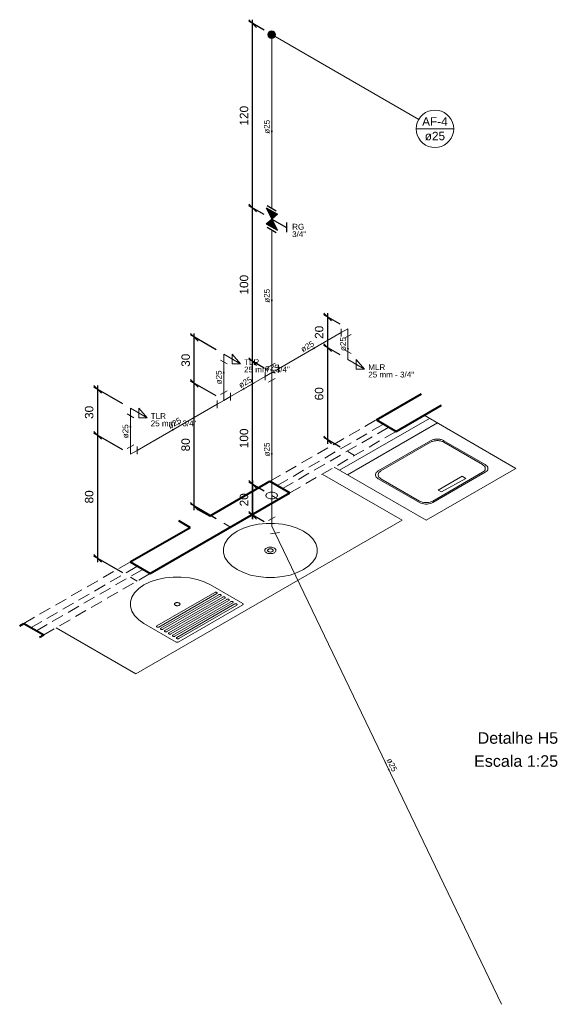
# Model space of a CAD drawing. Header units: millimetres. Extents: x 1920.6 to 1934.6, y 4174.2 to 4199.9.
import ezdxf

# ---------------------------------------------------------------- set-up
doc = ezdxf.new("R2010")
doc.units = ezdxf.units.MM
doc.header["$MEASUREMENT"] = 0
doc.linetypes.add('HIDDEN2', pattern=[0.47625, 0.3175, -0.15875])
for name, color, linetype, lineweight in [('AF-Colunas', 4, 'Continuous', 5), ('AF-Condutos', 4, 'Continuous', 5), ('AF-Conexões', 9, 'Continuous', 5), ('AF-Indicação coluna', 5, 'Continuous', 5), ('AF-Sentido conduto', 9, 'Continuous', 5), ('AF-Textos conduto', 7, 'Continuous', 5), ('Cotas', 1, 'Continuous', 5), ('DI-Títulos', 3, 'Continuous', 5), ('MB_ALVENARIA', 7, 'Continuous', 40), ('MB_ESQUADRIA', 7, 'Continuous', 5), ('MB_MOBILIÁRIO', 8, 'Continuous', 13), ('Nível 1', 7, 'Continuous', 5), ('Texto da cota', 7, 'Continuous', 5), ('Textos', 7, 'Continuous', 5)]:
    doc.layers.add(name, color=color, linetype=linetype, lineweight=lineweight)
doc.layers.add('Simbolos', color=5, linetype='Continuous')
doc.layers.add('Simbolos_int', color=2, linetype='Continuous')
doc.styles.add('Arial', font='txt')
doc.dimstyles.new('UM_25.000000', dxfattribs={"dimtxt": 0.18, "dimasz": 0.2, "dimexe": 0.1, "dimexo": 0.2, "dimgap": 0, "dimtad": 1, "dimtih": 1, "dimtoh": 1, "dimdec": 1, "dimlfac": 25, "dimzin": 0, "dimdsep": 46, "dimtxsty": 'Standard', "dimcen": 0.09, "dimdle": 0.1, "dimadec": 1, "dimazin": 2, "dimtfac": 1, "dimtdec": 4, "dimtofl": 0, "dimtmove": 0, "dimatfit": 3, "dimfxl": 1, "dimtolj": 1, "dimarcsym": 0})

# ---------------------------------------------------------------- blocks, each defined once
blk = doc.blocks.new('_Oblique')
at = {"color": 0, "linetype": 'ByBlock', "lineweight": -2}
blk.add_line((-0.5, -0.5), (0.5, 0.5), dxfattribs=at)
blk = doc.blocks.new('*D6')
at = {"layer": 'Cotas', "color": 0, "lineweight": -2}
for p, q in [((1926.921, 4187.58), (1926.52, 4187.812)), ((1926.62, 4187.854), (1926.62, 4186.854)), ((1926.921, 4186.78), (1926.52, 4187.012))]:
    blk.add_line(p, q, dxfattribs=at)
at = {"layer": 'Defpoints', "color": 0}
for p in [(1927.121, 4187.465), (1926.62, 4186.954), (1927.121, 4186.665)]:
    blk.add_point(p, dxfattribs=at)
at = {"layer": 'Cotas', "color": 0, "lineweight": -2, "xscale": 0.2, "yscale": 0.2, "zscale": 0.2}
for p, rotation in [((1926.62, 4187.754), 90), ((1926.62, 4186.954), 270)]:
    blk.add_blockref('_Oblique', p, dxfattribs=dict(at, rotation=rotation))
blk = doc.blocks.new('*D7')
at = {"layer": 'Cotas', "color": 0, "lineweight": -2}
for p, q in [((1926.921, 4190.78), (1926.52, 4191.012)), ((1926.62, 4186.854), (1926.62, 4191.054)), ((1926.921, 4186.78), (1926.52, 4187.012))]:
    blk.add_line(p, q, dxfattribs=at)
at = {"layer": 'Defpoints', "color": 0}
for p in [(1926.62, 4190.954), (1927.121, 4190.665), (1927.121, 4186.665)]:
    blk.add_point(p, dxfattribs=at)
at = {"layer": 'Cotas', "color": 0, "lineweight": -2, "xscale": 0.2, "yscale": 0.2, "zscale": 0.2}
for p, rotation in [((1926.62, 4190.954), 90), ((1926.62, 4186.954), 270)]:
    blk.add_blockref('_Oblique', p, dxfattribs=dict(at, rotation=rotation))
blk = doc.blocks.new('*D8')
at = {"layer": 'Cotas', "color": 0, "lineweight": -2}
for p, q in [((1926.921, 4194.78), (1926.52, 4195.012)), ((1926.62, 4190.854), (1926.62, 4195.054)), ((1926.921, 4190.78), (1926.52, 4191.012))]:
    blk.add_line(p, q, dxfattribs=at)
at = {"layer": 'Defpoints', "color": 0}
for p in [(1926.62, 4194.954), (1927.121, 4194.665), (1927.121, 4190.665)]:
    blk.add_point(p, dxfattribs=at)
at = {"layer": 'Cotas', "color": 0, "lineweight": -2, "xscale": 0.2, "yscale": 0.2, "zscale": 0.2}
for p, rotation in [((1926.62, 4194.954), 90), ((1926.62, 4190.954), 270)]:
    blk.add_blockref('_Oblique', p, dxfattribs=dict(at, rotation=rotation))
blk = doc.blocks.new('*D9')
at = {"layer": 'Cotas', "color": 0, "lineweight": -2}
for p, q in [((1926.921, 4199.58), (1926.52, 4199.812)), ((1926.62, 4194.854), (1926.62, 4199.854)), ((1926.921, 4194.78), (1926.52, 4195.012))]:
    blk.add_line(p, q, dxfattribs=at)
at = {"layer": 'Defpoints', "color": 0}
for p in [(1926.62, 4199.754), (1927.121, 4199.465), (1927.121, 4194.665)]:
    blk.add_point(p, dxfattribs=at)
at = {"layer": 'Cotas', "color": 0, "lineweight": -2, "xscale": 0.2, "yscale": 0.2, "zscale": 0.2}
for p, rotation in [((1926.62, 4199.754), 90), ((1926.62, 4194.954), 270)]:
    blk.add_blockref('_Oblique', p, dxfattribs=dict(at, rotation=rotation))
blk = doc.blocks.new('*D10')
at = {"layer": 'Cotas', "color": 0, "lineweight": -2}
for p, q in [((1923.238, 4188.654), (1922.487, 4189.088)), ((1922.587, 4185.73), (1922.587, 4189.13)), ((1923.238, 4185.454), (1922.487, 4185.888))]:
    blk.add_line(p, q, dxfattribs=at)
at = {"layer": 'Defpoints', "color": 0}
for p in [(1922.587, 4189.03), (1923.438, 4188.539), (1923.438, 4185.339)]:
    blk.add_point(p, dxfattribs=at)
at = {"layer": 'Cotas', "color": 0, "lineweight": -2, "xscale": 0.2, "yscale": 0.2, "zscale": 0.2}
for p, rotation in [((1922.587, 4189.03), 90), ((1922.587, 4185.83), 270)]:
    blk.add_blockref('_Oblique', p, dxfattribs=dict(at, rotation=rotation))
blk = doc.blocks.new('*D11')
at = {"layer": 'Cotas', "color": 0, "lineweight": -2}
for p, q in [((1923.238, 4189.854), (1922.487, 4190.288)), ((1922.587, 4188.93), (1922.587, 4190.33)), ((1923.238, 4188.654), (1922.487, 4189.088))]:
    blk.add_line(p, q, dxfattribs=at)
at = {"layer": 'Defpoints', "color": 0}
for p in [(1922.587, 4190.23), (1923.438, 4189.739), (1923.438, 4188.539)]:
    blk.add_point(p, dxfattribs=at)
at = {"layer": 'Cotas', "color": 0, "lineweight": -2, "xscale": 0.2, "yscale": 0.2, "zscale": 0.2}
for p, rotation in [((1922.587, 4190.23), 90), ((1922.587, 4189.03), 270)]:
    blk.add_blockref('_Oblique', p, dxfattribs=dict(at, rotation=rotation))
blk = doc.blocks.new('*D12')
at = {"layer": 'Cotas', "color": 0, "lineweight": -2}
for p, q in [((1925.67, 4190.058), (1925, 4190.445)), ((1925.1, 4187.087), (1925.1, 4190.487)), ((1925.67, 4186.858), (1925, 4187.245))]:
    blk.add_line(p, q, dxfattribs=at)
at = {"layer": 'Defpoints', "color": 0}
for p in [(1925.1, 4190.387), (1925.87, 4189.943), (1925.87, 4186.743)]:
    blk.add_point(p, dxfattribs=at)
at = {"layer": 'Cotas', "color": 0, "lineweight": -2, "xscale": 0.2, "yscale": 0.2, "zscale": 0.2}
for p, rotation in [((1925.1, 4190.387), 90), ((1925.1, 4187.187), 270)]:
    blk.add_blockref('_Oblique', p, dxfattribs=dict(at, rotation=rotation))
blk = doc.blocks.new('*D13')
at = {"layer": 'Cotas', "color": 0, "lineweight": -2}
for p, q in [((1925.67, 4191.258), (1925, 4191.645)), ((1925.1, 4190.287), (1925.1, 4191.687)), ((1925.67, 4190.058), (1925, 4190.445))]:
    blk.add_line(p, q, dxfattribs=at)
at = {"layer": 'Defpoints', "color": 0}
for p in [(1925.1, 4191.587), (1925.87, 4191.143), (1925.87, 4189.943)]:
    blk.add_point(p, dxfattribs=at)
at = {"layer": 'Cotas', "color": 0, "lineweight": -2, "xscale": 0.2, "yscale": 0.2, "zscale": 0.2}
for p, rotation in [((1925.1, 4191.587), 90), ((1925.1, 4190.387), 270)]:
    blk.add_blockref('_Oblique', p, dxfattribs=dict(at, rotation=rotation))
blk = doc.blocks.new('*D14')
at = {"layer": 'Cotas', "color": 0, "lineweight": -2}
for p, q in [((1928.904, 4191.125), (1928.476, 4191.372)), ((1928.576, 4188.815), (1928.576, 4191.415)), ((1928.904, 4188.725), (1928.476, 4188.972))]:
    blk.add_line(p, q, dxfattribs=at)
at = {"layer": 'Defpoints', "color": 0}
for p in [(1928.576, 4191.315), (1929.104, 4191.01), (1929.104, 4188.61)]:
    blk.add_point(p, dxfattribs=at)
at = {"layer": 'Cotas', "color": 0, "lineweight": -2, "xscale": 0.2, "yscale": 0.2, "zscale": 0.2}
for p, rotation in [((1928.576, 4191.315), 90), ((1928.576, 4188.915), 270)]:
    blk.add_blockref('_Oblique', p, dxfattribs=dict(at, rotation=rotation))
blk = doc.blocks.new('*D15')
at = {"layer": 'Cotas', "color": 0, "lineweight": -2}
for p, q in [((1928.904, 4191.925), (1928.476, 4192.172)), ((1928.576, 4191.215), (1928.576, 4192.215)), ((1928.904, 4191.125), (1928.476, 4191.372))]:
    blk.add_line(p, q, dxfattribs=at)
at = {"layer": 'Defpoints', "color": 0}
for p in [(1928.576, 4192.115), (1929.104, 4191.81), (1929.104, 4191.01)]:
    blk.add_point(p, dxfattribs=at)
at = {"layer": 'Cotas', "color": 0, "lineweight": -2, "xscale": 0.2, "yscale": 0.2, "zscale": 0.2}
for p, rotation in [((1928.576, 4192.115), 90), ((1928.576, 4191.315), 270)]:
    blk.add_blockref('_Oblique', p, dxfattribs=dict(at, rotation=rotation))

msp = doc.modelspace()

# ---------------------------------------------------------------- hatches: boundary and pattern name
at = {"layer": 'AF-Sentido conduto', "linetype": 'Continuous'}
for points in [[(1927.1206, 4196.8647), (1927.1465, 4196.9613), (1927.0948, 4196.9613)], [(1927.1206, 4192.4647), (1927.1465, 4192.5613), (1927.0948, 4192.5613)], [(1928.2854, 4191.3372), (1928.1888, 4191.3113), (1928.2146, 4191.2665)], [(1929.1037, 4191.2097), (1929.1296, 4191.3062), (1929.0778, 4191.3062)], [(1925.8697, 4190.7425), (1925.8438, 4190.6459), (1925.8956, 4190.6459)], [(1927.1206, 4190.6647), (1927.2172, 4190.6389), (1927.2172, 4190.6906)], [(1926.322, 4190.2036), (1926.4186, 4190.2295), (1926.3927, 4190.2743)], [(1923.4385, 4189.3389), (1923.4126, 4189.2423), (1923.4644, 4189.2423)], [(1924.4809, 4189.1407), (1924.5775, 4189.1666), (1924.5516, 4189.2114)], [(1927.1206, 4188.4647), (1927.1465, 4188.5613), (1927.0948, 4188.5613)], [(1930.1992, 4180.2607), (1930.1807, 4180.359), (1930.1341, 4180.3366)]]:
    msp.add_hatch(color=256, dxfattribs=at).paths.add_polyline_path(points)
at = {"layer": 'Simbolos', "linetype": 'Continuous'}
for points in [[(1927.1206, 4194.6647), (1926.9749, 4194.9589), (1927.2658, 4194.7909)], [(1926.9749, 4194.5389), (1927.2658, 4194.3709), (1927.1206, 4194.6647)]]:
    msp.add_hatch(color=256, dxfattribs=at).paths.add_polyline_path(points)

# ---------------------------------------------------------------- linework, layer by layer
at = {"layer": 'AF-Colunas', "const_width": 0.1}
msp.add_lwpolyline([(1927.1706, 4199.4647, 1), (1927.0706, 4199.4647, 1)], format="xyb", close=True, dxfattribs=at)
at = {"layer": 'AF-Colunas'}
msp.add_circle((1927.1206, 4199.4647), 0.1, dxfattribs=at)
at = {"layer": 'AF-Condutos'}
for p, q in [((1927.1206, 4199.3647), (1927.1206, 4194.9475)), ((1927.1206, 4194.3819), (1927.1206, 4190.8647)), ((1927.2938, 4190.7647), (1928.9305, 4191.7097)), ((1929.1037, 4191.6097), (1929.1037, 4191.2097)), ((1925.8697, 4190.1425), (1925.8697, 4190.9425)), ((1926.9474, 4190.5647), (1926.0429, 4190.0425)), ((1927.1206, 4190.4647), (1927.1206, 4186.8647)), ((1925.6965, 4189.8425), (1923.6117, 4188.6389)), ((1923.4385, 4188.7389), (1923.4385, 4189.5389)), ((1927.2073, 4186.4845), (1933.1035, 4174.2194))]:
    msp.add_line(p, q, dxfattribs=at)
at = {"layer": 'AF-Conexões'}
for p, q in [((1928.9305, 4191.6097), (1928.9305, 4191.8097)), ((1929.1037, 4191.8097), (1928.9305, 4191.7097)), ((1929.1037, 4191.8097), (1929.1037, 4191.6097)), ((1929.1903, 4191.6597), (1929.0171, 4191.5597)), ((1925.8697, 4191.1425), (1925.8697, 4190.9425)), ((1925.8697, 4191.1425), (1926.3027, 4190.8925)), ((1926.3027, 4190.8925), (1926.0862, 4191.1425)), ((1926.0862, 4191.1425), (1926.0862, 4190.8925)), ((1929.1903, 4191.1597), (1929.0171, 4191.2597)), ((1929.1037, 4191.0097), (1929.1037, 4191.2097)), ((1925.7831, 4190.9925), (1925.9563, 4190.8925)), ((1926.0862, 4190.8925), (1926.3027, 4190.8925)), ((1927.034, 4190.8147), (1927.2072, 4190.9147)), ((1927.1206, 4190.6647), (1927.1206, 4190.8647)), ((1927.1206, 4190.6647), (1927.2938, 4190.7647)), ((1927.1206, 4190.7647), (1927.1206, 4190.5647)), ((1927.2938, 4190.8647), (1927.2938, 4190.6647)), ((1929.1037, 4191.0097), (1929.5367, 4190.7597)), ((1929.5367, 4190.7597), (1929.3202, 4191.0097)), ((1929.3202, 4191.0097), (1929.3202, 4190.7597)), ((1929.3202, 4190.7597), (1929.5367, 4190.7597)), ((1926.9474, 4190.4647), (1926.9474, 4190.6647)), ((1927.1206, 4190.6647), (1926.9474, 4190.5647)), ((1927.2072, 4190.5147), (1927.034, 4190.4147)), ((1927.1206, 4190.6647), (1927.1206, 4190.4647)), ((1925.7831, 4190.0925), (1925.9563, 4190.1925)), ((1925.8697, 4189.9425), (1925.8697, 4190.1425)), ((1925.8697, 4189.9425), (1926.0429, 4190.0425)), ((1926.0429, 4190.1425), (1926.0429, 4189.9425)), ((1923.4385, 4189.7389), (1923.4385, 4189.5389)), ((1923.4385, 4189.7389), (1923.8715, 4189.4889)), ((1923.8715, 4189.4889), (1923.655, 4189.7389)), ((1923.655, 4189.7389), (1923.655, 4189.4889)), ((1925.6965, 4189.7425), (1925.6965, 4189.9425)), ((1925.8697, 4189.9425), (1925.6965, 4189.8425)), ((1923.3519, 4189.5889), (1923.5251, 4189.4889)), ((1923.655, 4189.4889), (1923.8715, 4189.4889)), ((1923.3519, 4188.6889), (1923.5251, 4188.7889)), ((1923.4385, 4188.5389), (1923.4385, 4188.7389)), ((1923.6117, 4188.7389), (1923.6117, 4188.5389)), ((1923.4385, 4188.5389), (1923.6117, 4188.6389)), ((1927.034, 4186.8147), (1927.2072, 4186.9147)), ((1927.1206, 4186.6647), (1927.1206, 4186.8647)), ((1927.1206, 4186.6647), (1927.2073, 4186.4845)), ((1927.3253, 4186.5034), (1927.0893, 4186.4656))]:
    msp.add_line(p, q, dxfattribs=at)
at = {"layer": 'AF-Indicação coluna'}
for p, q in [((1930.9463, 4197.256), (1927.2072, 4199.4147)), ((1930.8809, 4197.012), (1931.8569, 4197.012))]:
    msp.add_line(p, q, dxfattribs=at)
msp.add_lwpolyline([(1931.8569, 4197.012), (1931.8495, 4197.0967), (1931.8275, 4197.1789), (1931.7915, 4197.256), (1931.7427, 4197.3257), (1931.6826, 4197.3858), (1931.6129, 4197.4346), (1931.5358, 4197.4706), (1931.4536, 4197.4926), (1931.3689, 4197.5), (1931.2842, 4197.4926), (1931.202, 4197.4706), (1931.1249, 4197.4346), (1931.0552, 4197.3858), (1930.9951, 4197.3257), (1930.9463, 4197.256), (1930.9103, 4197.1789), (1930.8883, 4197.0967), (1930.8809, 4197.012), (1930.8883, 4196.9273), (1930.9103, 4196.8451), (1930.9463, 4196.768), (1930.9951, 4196.6983), (1931.0552, 4196.6382), (1931.1249, 4196.5894), (1931.202, 4196.5534), (1931.2842, 4196.5314), (1931.3689, 4196.524), (1931.4536, 4196.5314), (1931.5358, 4196.5534), (1931.6129, 4196.5894), (1931.6826, 4196.6382), (1931.7427, 4196.6983), (1931.7915, 4196.768), (1931.8275, 4196.8451), (1931.8495, 4196.9273), (1931.8569, 4197.012)], dxfattribs=at)
at = {"layer": 'AF-Sentido conduto'}
for points in [[(1927.1206, 4197.2647), (1927.1206, 4196.8647)], [(1927.1206, 4192.8647), (1927.1206, 4192.4647)], [(1929.1037, 4191.6097), (1929.1037, 4191.2097)], [(1927.9389, 4191.1372), (1928.2854, 4191.3372)], [(1925.8697, 4190.3425), (1925.8697, 4190.7425)], [(1927.1206, 4190.6647), (1927.1206, 4190.6647)], [(1926.6684, 4190.4036), (1926.322, 4190.2036)], [(1923.4385, 4188.9389), (1923.4385, 4189.3389)], [(1924.8273, 4189.3407), (1924.4809, 4189.1407)], [(1927.1206, 4188.8647), (1927.1206, 4188.4647)], [(1930.0682, 4180.5333), (1930.1992, 4180.2607)]]:
    msp.add_lwpolyline(points, dxfattribs=at)
at = {"layer": 'MB_ALVENARIA'}
for p, q in [((1929.8432, 4189.4366), (1931.0208, 4190.1165)), ((1930.3628, 4189.1366), (1931.5404, 4189.8165)), ((1925.2076, 4187.113), (1925.513, 4186.9366)), ((1924.688, 4186.813), (1924.9934, 4186.6366)), ((1920.5561, 4184.0747), (1920.6633, 4184.1366)), ((1921.0757, 4183.7747), (1921.1829, 4183.8366))]:
    msp.add_line(p, q, dxfattribs=at)
for points in [[(1929.8432, 4189.4366), (1930.3628, 4189.1366)], [(1925.513, 4186.9366), (1927.0719, 4187.8366)], [(1927.0719, 4187.8366), (1927.5915, 4187.5366)], [(1923.9542, 4185.4366), (1927.5915, 4187.5366)], [(1923.4346, 4185.7366), (1924.9934, 4186.6366)], [(1923.4346, 4185.7366), (1923.9542, 4185.4366)], [(1920.6633, 4184.1366), (1921.1829, 4183.8366)]]:
    msp.add_lwpolyline(points, dxfattribs=at)
at = {"layer": 'MB_ESQUADRIA', "linetype": 'HIDDEN2'}
for points in [[(1927.0719, 4187.8366), (1929.8432, 4189.4366)], [(1927.2624, 4187.7266), (1930.0337, 4189.3266)], [(1927.401, 4187.6466), (1930.1723, 4189.2466)], [(1927.5915, 4187.5366), (1930.3628, 4189.1366)], [(1920.6633, 4184.1366), (1923.4346, 4185.7366)], [(1920.8538, 4184.0266), (1923.6251, 4185.6266)], [(1920.9924, 4183.9466), (1923.7637, 4185.5466)], [(1921.1829, 4183.8366), (1923.9542, 4185.4366)]]:
    msp.add_lwpolyline(points, dxfattribs=at)
at = {"layer": 'MB_MOBILIÁRIO'}
for p, q in [((1931.2248, 4189.4743), (1928.8869, 4188.1245)), ((1933.4753, 4188.1697), (1931.0862, 4189.5543)), ((1931.4326, 4189.3543), (1929.0947, 4188.0045)), ((1931.2578, 4188.8934), (1929.8914, 4188.1045)), ((1931.2578, 4188.8533), (1929.9607, 4188.1045)), ((1932.6106, 4188.27), (1931.6045, 4188.8531)), ((1932.6798, 4188.27), (1931.6046, 4188.8932)), ((1928.7483, 4188.2045), (1931.1419, 4186.8225)), ((1930.5119, 4186.8227), (1928.4334, 4188.0227)), ((1931.1419, 4186.8225), (1933.4753, 4188.1697)), ((1931.3151, 4187.3225), (1932.6103, 4188.0702)), ((1931.3151, 4187.2825), (1932.6795, 4188.0702)), ((1932.0763, 4187.9659), (1931.4568, 4187.6082)), ((1932.1724, 4187.9104), (1932.0763, 4187.9659)), ((1929.8914, 4187.9045), (1930.9687, 4187.2825)), ((1929.9607, 4187.9045), (1930.9687, 4187.3225)), ((1931.5421, 4187.5589), (1932.1724, 4187.9104)), ((1931.4568, 4187.6082), (1931.5421, 4187.5589)), ((1923.5837, 4182.8227), (1930.5119, 4186.8227)), ((1926.3645, 4184.6521), (1925.5245, 4185.1371)), ((1925.6371, 4184.9421), (1924.1302, 4184.0721)), ((1924.1822, 4184.0421), (1925.689, 4184.9121)), ((1925.741, 4184.8821), (1924.2341, 4184.0121)), ((1924.2861, 4183.9821), (1925.793, 4184.8521)), ((1925.8449, 4184.8221), (1924.338, 4183.9521)), ((1924.39, 4183.9221), (1925.8969, 4184.7921)), ((1925.9488, 4184.7621), (1924.442, 4183.8921)), ((1924.4939, 4183.8621), (1926.0008, 4184.7321)), ((1926.0528, 4184.7021), (1924.5459, 4183.8321)), ((1924.5978, 4183.8021), (1926.1047, 4184.6721)), ((1926.1567, 4184.6421), (1924.6498, 4183.7721)), ((1924.6844, 4183.6521), (1926.3645, 4184.6221)), ((1924.7018, 4183.7421), (1926.2087, 4184.6121)), ((1923.7924, 4184.1371), (1924.6325, 4183.6521)), ((1923.5837, 4182.8227), (1921.5052, 4184.0227))]:
    msp.add_line(p, q, dxfattribs=at)
for points in [[(1931.6046, 4188.8932), (1931.5888, 4188.9015), (1931.5719, 4188.9091), (1931.5538, 4188.9157), (1931.5349, 4188.9214), (1931.5151, 4188.9262), (1931.4947, 4188.9299), (1931.4739, 4188.9326), (1931.4526, 4188.9342), (1931.4313, 4188.9348), (1931.4099, 4188.9342), (1931.3887, 4188.9326), (1931.3678, 4188.93), (1931.3474, 4188.9263), (1931.3276, 4188.9216), (1931.3086, 4188.9159), (1931.2906, 4188.9092), (1931.2736, 4188.9017), (1931.2578, 4188.8934)], [(1931.6045, 4188.8531), (1931.5888, 4188.8615), (1931.5718, 4188.869), (1931.5538, 4188.8757), (1931.5348, 4188.8814), (1931.5151, 4188.8861), (1931.4947, 4188.8899), (1931.4738, 4188.8926), (1931.4526, 4188.8942), (1931.4312, 4188.8947), (1931.4098, 4188.8942), (1931.3886, 4188.8926), (1931.3677, 4188.8899), (1931.3473, 4188.8862), (1931.3275, 4188.8815), (1931.3086, 4188.8758), (1931.2905, 4188.8692), (1931.2735, 4188.8617), (1931.2578, 4188.8533)], [(1932.6103, 4188.0702), (1932.6377, 4188.0891), (1932.659, 4188.1104), (1932.6736, 4188.1335), (1932.6811, 4188.1578), (1932.6811, 4188.1824), (1932.6737, 4188.2067), (1932.6592, 4188.2298), (1932.6379, 4188.2511), (1932.6106, 4188.27)], [(1932.6795, 4188.0702), (1932.7069, 4188.089), (1932.7282, 4188.1104), (1932.7428, 4188.1335), (1932.7503, 4188.1577), (1932.7503, 4188.1824), (1932.743, 4188.2066), (1932.7284, 4188.2298), (1932.7072, 4188.2511), (1932.6798, 4188.27)], [(1929.8914, 4188.1045), (1929.864, 4188.0856), (1929.8427, 4188.0642), (1929.828, 4188.0411), (1929.8206, 4188.0168), (1929.8206, 4187.9921), (1929.828, 4187.9679), (1929.8427, 4187.9447), (1929.864, 4187.9234), (1929.8914, 4187.9045)], [(1929.9607, 4188.1045), (1929.9333, 4188.0856), (1929.9119, 4188.0642), (1929.8973, 4188.0411), (1929.8899, 4188.0168), (1929.8899, 4187.9921), (1929.8973, 4187.9679), (1929.9119, 4187.9447), (1929.9333, 4187.9234), (1929.9607, 4187.9045)], [(1930.9687, 4187.3225), (1931.0014, 4187.3066), (1931.0384, 4187.2943), (1931.0785, 4187.2859), (1931.1206, 4187.2816), (1931.1633, 4187.2816), (1931.2053, 4187.2859), (1931.2455, 4187.2943), (1931.2824, 4187.3066), (1931.3151, 4187.3225)], [(1930.9687, 4187.2825), (1931.0014, 4187.2666), (1931.0384, 4187.2543), (1931.0785, 4187.2459), (1931.1206, 4187.2416), (1931.1633, 4187.2416), (1931.2053, 4187.2459), (1931.2455, 4187.2543), (1931.2824, 4187.2666), (1931.3151, 4187.2825)], [(1927.9494, 4186.5371), (1927.7858, 4186.6163), (1927.6009, 4186.6779), (1927.4003, 4186.7201), (1927.1901, 4186.7415), (1926.9766, 4186.7415), (1926.7664, 4186.7201), (1926.5657, 4186.6779), (1926.3809, 4186.6163), (1926.2173, 4186.5371), (1926.0801, 4186.4427), (1925.9733, 4186.3359), (1925.9003, 4186.2201), (1925.8633, 4186.0987), (1925.8633, 4185.9755), (1925.9003, 4185.8541), (1925.9733, 4185.7383), (1926.0801, 4185.6315), (1926.2173, 4185.5371), (1926.3809, 4185.4579), (1926.5657, 4185.3962), (1926.7664, 4185.3541), (1926.9766, 4185.3327), (1927.1901, 4185.3327), (1927.4003, 4185.3541), (1927.6009, 4185.3962), (1927.7858, 4185.4579), (1927.9494, 4185.5371), (1928.0866, 4185.6315), (1928.1933, 4185.7383), (1928.2664, 4185.8541), (1928.3034, 4185.9755), (1928.3034, 4186.0987), (1928.2664, 4186.2201), (1928.1933, 4186.3359), (1928.0866, 4186.4427), (1927.9494, 4186.5371)], [(1927.1873, 4186.0971), (1927.1676, 4186.1066), (1927.1455, 4186.114), (1927.1214, 4186.1191), (1927.0961, 4186.1216), (1927.0705, 4186.1216), (1927.0453, 4186.1191), (1927.0212, 4186.114), (1926.999, 4186.1066), (1926.9794, 4186.0971), (1926.9629, 4186.0858), (1926.9501, 4186.0729), (1926.9414, 4186.0591), (1926.9369, 4186.0445), (1926.9369, 4186.0297), (1926.9414, 4186.0151), (1926.9501, 4186.0012), (1926.9629, 4185.9884), (1926.9794, 4185.9771), (1926.999, 4185.9676), (1927.0212, 4185.9602), (1927.0453, 4185.9551), (1927.0705, 4185.9526), (1927.0961, 4185.9526), (1927.1214, 4185.9551), (1927.1455, 4185.9602), (1927.1676, 4185.9676), (1927.1873, 4185.9771), (1927.2037, 4185.9884), (1927.2165, 4186.0012), (1927.2253, 4186.0151), (1927.2297, 4186.0297), (1927.2297, 4186.0445), (1927.2253, 4186.0591), (1927.2165, 4186.0729), (1927.2037, 4186.0858), (1927.1873, 4186.0971)], [(1927.1353, 4186.0671), (1927.1255, 4186.0718), (1927.1144, 4186.0755), (1927.1024, 4186.0781), (1927.0897, 4186.0794), (1927.0769, 4186.0794), (1927.0643, 4186.0781), (1927.0523, 4186.0755), (1927.0412, 4186.0718), (1927.0314, 4186.0671), (1927.0231, 4186.0614), (1927.0167, 4186.055), (1927.0124, 4186.0481), (1927.0101, 4186.0408), (1927.0101, 4186.0334), (1927.0124, 4186.0261), (1927.0167, 4186.0192), (1927.0231, 4186.0128), (1927.0314, 4186.0071), (1927.0412, 4186.0023), (1927.0523, 4185.9986), (1927.0643, 4185.9961), (1927.0769, 4185.9948), (1927.0897, 4185.9948), (1927.1024, 4185.9961), (1927.1144, 4185.9986), (1927.1255, 4186.0023), (1927.1353, 4186.0071), (1927.1435, 4186.0128), (1927.1499, 4186.0192), (1927.1543, 4186.0261), (1927.1565, 4186.0334), (1927.1565, 4186.0408), (1927.1543, 4186.0481), (1927.1499, 4186.055), (1927.1435, 4186.0614), (1927.1353, 4186.0671)], [(1925.5245, 4185.1371), (1925.361, 4185.2163), (1925.1761, 4185.2779), (1924.9755, 4185.3201), (1924.7652, 4185.3415), (1924.5517, 4185.3415), (1924.3415, 4185.3201), (1924.1409, 4185.2779), (1923.956, 4185.2163), (1923.7924, 4185.1371), (1923.6552, 4185.0427), (1923.5485, 4184.9359), (1923.4755, 4184.8201), (1923.4384, 4184.6987), (1923.4384, 4184.5755), (1923.4755, 4184.4541), (1923.5485, 4184.3383), (1923.6552, 4184.2315), (1923.7924, 4184.1371)], [(1925.689, 4184.9421), (1925.6867, 4184.9433), (1925.6841, 4184.9445), (1925.6814, 4184.9455), (1925.6786, 4184.9463), (1925.6756, 4184.947), (1925.6726, 4184.9476), (1925.6694, 4184.948), (1925.6663, 4184.9482), (1925.6631, 4184.9483), (1925.6599, 4184.9482), (1925.6567, 4184.948), (1925.6535, 4184.9476), (1925.6505, 4184.947), (1925.6475, 4184.9463), (1925.6447, 4184.9455), (1925.642, 4184.9445), (1925.6394, 4184.9433), (1925.6371, 4184.9421)], [(1925.689, 4184.9121), (1925.6912, 4184.9135), (1925.6932, 4184.9149), (1925.6949, 4184.9165), (1925.6964, 4184.9181), (1925.6976, 4184.9198), (1925.6985, 4184.9216), (1925.6992, 4184.9234), (1925.6997, 4184.9252), (1925.6998, 4184.9271), (1925.6997, 4184.9289), (1925.6992, 4184.9308), (1925.6985, 4184.9326), (1925.6976, 4184.9343), (1925.6964, 4184.9361), (1925.6949, 4184.9377), (1925.6932, 4184.9393), (1925.6912, 4184.9407), (1925.689, 4184.9421)], [(1925.793, 4184.8821), (1925.7906, 4184.8833), (1925.7881, 4184.8845), (1925.7854, 4184.8855), (1925.7825, 4184.8863), (1925.7795, 4184.887), (1925.7765, 4184.8876), (1925.7734, 4184.888), (1925.7702, 4184.8882), (1925.767, 4184.8883), (1925.7638, 4184.8882), (1925.7606, 4184.888), (1925.7575, 4184.8876), (1925.7544, 4184.887), (1925.7515, 4184.8863), (1925.7486, 4184.8855), (1925.7459, 4184.8845), (1925.7434, 4184.8833), (1925.741, 4184.8821)], [(1925.793, 4184.8521), (1925.7951, 4184.8535), (1925.7971, 4184.8549), (1925.7988, 4184.8565), (1925.8003, 4184.8581), (1925.8015, 4184.8598), (1925.8025, 4184.8616), (1925.8032, 4184.8634), (1925.8036, 4184.8652), (1925.8037, 4184.8671), (1925.8036, 4184.8689), (1925.8032, 4184.8708), (1925.8025, 4184.8726), (1925.8015, 4184.8743), (1925.8003, 4184.8761), (1925.7988, 4184.8777), (1925.7971, 4184.8793), (1925.7951, 4184.8807), (1925.793, 4184.8821)], [(1924.7104, 4184.6671), (1924.7006, 4184.6718), (1924.6895, 4184.6755), (1924.6775, 4184.6781), (1924.6649, 4184.6794), (1924.6521, 4184.6794), (1924.6394, 4184.6781), (1924.6274, 4184.6755), (1924.6163, 4184.6718), (1924.6065, 4184.6671), (1924.5983, 4184.6614), (1924.5919, 4184.655), (1924.5875, 4184.6481), (1924.5853, 4184.6408), (1924.5853, 4184.6334), (1924.5875, 4184.6261), (1924.5919, 4184.6192), (1924.5983, 4184.6128), (1924.6065, 4184.6071), (1924.6163, 4184.6023), (1924.6274, 4184.5986), (1924.6394, 4184.5961), (1924.6521, 4184.5948), (1924.6649, 4184.5948), (1924.6775, 4184.5961), (1924.6895, 4184.5986), (1924.7006, 4184.6023), (1924.7104, 4184.6071), (1924.7187, 4184.6128), (1924.7251, 4184.6192), (1924.7294, 4184.6261), (1924.7317, 4184.6334), (1924.7317, 4184.6408), (1924.7294, 4184.6481), (1924.7251, 4184.655), (1924.7187, 4184.6614), (1924.7104, 4184.6671)], [(1925.8969, 4184.8221), (1925.8945, 4184.8233), (1925.892, 4184.8245), (1925.8893, 4184.8255), (1925.8864, 4184.8263), (1925.8835, 4184.827), (1925.8804, 4184.8276), (1925.8773, 4184.828), (1925.8741, 4184.8282), (1925.8709, 4184.8283), (1925.8677, 4184.8282), (1925.8645, 4184.828), (1925.8614, 4184.8276), (1925.8583, 4184.827), (1925.8554, 4184.8263), (1925.8525, 4184.8255), (1925.8498, 4184.8245), (1925.8473, 4184.8233), (1925.8449, 4184.8221)], [(1925.8969, 4184.7921), (1925.8991, 4184.7935), (1925.901, 4184.7949), (1925.9027, 4184.7965), (1925.9042, 4184.7981), (1925.9054, 4184.7998), (1925.9064, 4184.8016), (1925.9071, 4184.8034), (1925.9075, 4184.8052), (1925.9076, 4184.8071), (1925.9075, 4184.8089), (1925.9071, 4184.8108), (1925.9064, 4184.8126), (1925.9054, 4184.8143), (1925.9042, 4184.8161), (1925.9027, 4184.8177), (1925.901, 4184.8193), (1925.8991, 4184.8207), (1925.8969, 4184.8221)], [(1926.0008, 4184.7621), (1925.9984, 4184.7633), (1925.9959, 4184.7645), (1925.9932, 4184.7655), (1925.9904, 4184.7663), (1925.9874, 4184.767), (1925.9843, 4184.7676), (1925.9812, 4184.768), (1925.978, 4184.7682), (1925.9748, 4184.7683), (1925.9716, 4184.7682), (1925.9684, 4184.768), (1925.9653, 4184.7676), (1925.9623, 4184.767), (1925.9593, 4184.7663), (1925.9565, 4184.7655), (1925.9538, 4184.7645), (1925.9512, 4184.7633), (1925.9488, 4184.7621)], [(1926.0008, 4184.7321), (1926.003, 4184.7335), (1926.0049, 4184.7349), (1926.0066, 4184.7365), (1926.0081, 4184.7381), (1926.0094, 4184.7398), (1926.0103, 4184.7416), (1926.011, 4184.7434), (1926.0114, 4184.7452), (1926.0116, 4184.7471), (1926.0114, 4184.7489), (1926.011, 4184.7508), (1926.0103, 4184.7526), (1926.0094, 4184.7543), (1926.0081, 4184.7561), (1926.0066, 4184.7577), (1926.0049, 4184.7593), (1926.003, 4184.7607), (1926.0008, 4184.7621)], [(1926.1047, 4184.7021), (1926.1024, 4184.7033), (1926.0998, 4184.7045), (1926.0971, 4184.7055), (1926.0943, 4184.7063), (1926.0913, 4184.707), (1926.0883, 4184.7076), (1926.0851, 4184.708), (1926.082, 4184.7082), (1926.0788, 4184.7083), (1926.0755, 4184.7082), (1926.0724, 4184.708), (1926.0692, 4184.7076), (1926.0662, 4184.707), (1926.0632, 4184.7063), (1926.0604, 4184.7055), (1926.0577, 4184.7045), (1926.0551, 4184.7033), (1926.0528, 4184.7021)], [(1926.1047, 4184.6721), (1926.1069, 4184.6735), (1926.1088, 4184.6749), (1926.1106, 4184.6765), (1926.1121, 4184.6781), (1926.1133, 4184.6798), (1926.1142, 4184.6816), (1926.1149, 4184.6834), (1926.1154, 4184.6852), (1926.1155, 4184.6871), (1926.1154, 4184.6889), (1926.1149, 4184.6908), (1926.1142, 4184.6926), (1926.1133, 4184.6943), (1926.1121, 4184.6961), (1926.1106, 4184.6977), (1926.1088, 4184.6993), (1926.1069, 4184.7007), (1926.1047, 4184.7021)], [(1926.2087, 4184.6421), (1926.2063, 4184.6433), (1926.2037, 4184.6445), (1926.201, 4184.6455), (1926.1982, 4184.6463), (1926.1952, 4184.647), (1926.1922, 4184.6476), (1926.1891, 4184.648), (1926.1859, 4184.6482), (1926.1827, 4184.6483), (1926.1795, 4184.6482), (1926.1763, 4184.648), (1926.1732, 4184.6476), (1926.1701, 4184.647), (1926.1671, 4184.6463), (1926.1643, 4184.6455), (1926.1616, 4184.6445), (1926.1591, 4184.6433), (1926.1567, 4184.6421)], [(1926.2087, 4184.6121), (1926.2108, 4184.6135), (1926.2128, 4184.6149), (1926.2145, 4184.6165), (1926.216, 4184.6181), (1926.2172, 4184.6198), (1926.2182, 4184.6216), (1926.2189, 4184.6234), (1926.2193, 4184.6252), (1926.2194, 4184.6271), (1926.2193, 4184.6289), (1926.2189, 4184.6308), (1926.2182, 4184.6326), (1926.2172, 4184.6343), (1926.216, 4184.6361), (1926.2145, 4184.6377), (1926.2128, 4184.6393), (1926.2108, 4184.6407), (1926.2087, 4184.6421)], [(1926.3645, 4184.6221), (1926.3687, 4184.6249), (1926.3719, 4184.6281), (1926.374, 4184.6316), (1926.3752, 4184.6352), (1926.3752, 4184.6389), (1926.374, 4184.6426), (1926.3719, 4184.6461), (1926.3687, 4184.6493), (1926.3645, 4184.6521)], [(1924.1302, 4184.0721), (1924.128, 4184.0707), (1924.1261, 4184.0693), (1924.1244, 4184.0677), (1924.1229, 4184.0661), (1924.1216, 4184.0643), (1924.1207, 4184.0626), (1924.12, 4184.0608), (1924.1196, 4184.0589), (1924.1194, 4184.0571), (1924.1196, 4184.0552), (1924.12, 4184.0534), (1924.1207, 4184.0516), (1924.1216, 4184.0498), (1924.1229, 4184.0481), (1924.1244, 4184.0465), (1924.1261, 4184.0449), (1924.128, 4184.0435), (1924.1302, 4184.0421)], [(1924.1302, 4184.0421), (1924.1326, 4184.0408), (1924.1351, 4184.0397), (1924.1378, 4184.0387), (1924.1406, 4184.0379), (1924.1436, 4184.0372), (1924.1467, 4184.0366), (1924.1498, 4184.0362), (1924.153, 4184.036), (1924.1562, 4184.0359), (1924.1594, 4184.036), (1924.1626, 4184.0362), (1924.1657, 4184.0366), (1924.1687, 4184.0372), (1924.1717, 4184.0379), (1924.1745, 4184.0387), (1924.1772, 4184.0397), (1924.1798, 4184.0408), (1924.1822, 4184.0421)], [(1924.2341, 4184.0121), (1924.232, 4184.0107), (1924.23, 4184.0093), (1924.2283, 4184.0077), (1924.2268, 4184.0061), (1924.2256, 4184.0043), (1924.2246, 4184.0026), (1924.2239, 4184.0008), (1924.2235, 4183.9989), (1924.2234, 4183.9971), (1924.2235, 4183.9952), (1924.2239, 4183.9934), (1924.2246, 4183.9916), (1924.2256, 4183.9898), (1924.2268, 4183.9881), (1924.2283, 4183.9865), (1924.23, 4183.9849), (1924.232, 4183.9835), (1924.2341, 4183.9821)], [(1924.2341, 4183.9821), (1924.2365, 4183.9808), (1924.239, 4183.9797), (1924.2417, 4183.9787), (1924.2446, 4183.9779), (1924.2475, 4183.9772), (1924.2506, 4183.9766), (1924.2537, 4183.9762), (1924.2569, 4183.976), (1924.2601, 4183.9759), (1924.2633, 4183.976), (1924.2665, 4183.9762), (1924.2696, 4183.9766), (1924.2727, 4183.9772), (1924.2756, 4183.9779), (1924.2785, 4183.9787), (1924.2812, 4183.9797), (1924.2837, 4183.9808), (1924.2861, 4183.9821)], [(1924.338, 4183.9521), (1924.3359, 4183.9507), (1924.3339, 4183.9493), (1924.3322, 4183.9477), (1924.3307, 4183.9461), (1924.3295, 4183.9443), (1924.3285, 4183.9426), (1924.3278, 4183.9408), (1924.3274, 4183.9389), (1924.3273, 4183.9371), (1924.3274, 4183.9352), (1924.3278, 4183.9334), (1924.3285, 4183.9316), (1924.3295, 4183.9298), (1924.3307, 4183.9281), (1924.3322, 4183.9265), (1924.3339, 4183.9249), (1924.3359, 4183.9235), (1924.338, 4183.9221)], [(1924.338, 4183.9221), (1924.3404, 4183.9208), (1924.3429, 4183.9197), (1924.3456, 4183.9187), (1924.3485, 4183.9179), (1924.3515, 4183.9172), (1924.3545, 4183.9166), (1924.3576, 4183.9162), (1924.3608, 4183.916), (1924.364, 4183.9159), (1924.3672, 4183.916), (1924.3704, 4183.9162), (1924.3735, 4183.9166), (1924.3766, 4183.9172), (1924.3795, 4183.9179), (1924.3824, 4183.9187), (1924.3851, 4183.9197), (1924.3876, 4183.9208), (1924.39, 4183.9221)], [(1924.442, 4183.8921), (1924.4398, 4183.8907), (1924.4378, 4183.8893), (1924.4361, 4183.8877), (1924.4346, 4183.8861), (1924.4334, 4183.8843), (1924.4325, 4183.8826), (1924.4318, 4183.8808), (1924.4313, 4183.8789), (1924.4312, 4183.8771), (1924.4313, 4183.8752), (1924.4318, 4183.8734), (1924.4325, 4183.8716), (1924.4334, 4183.8698), (1924.4346, 4183.8681), (1924.4361, 4183.8665), (1924.4378, 4183.8649), (1924.4398, 4183.8635), (1924.442, 4183.8621)], [(1924.442, 4183.8621), (1924.4443, 4183.8608), (1924.4469, 4183.8597), (1924.4496, 4183.8587), (1924.4524, 4183.8579), (1924.4554, 4183.8572), (1924.4584, 4183.8566), (1924.4616, 4183.8562), (1924.4647, 4183.856), (1924.4679, 4183.8559), (1924.4711, 4183.856), (1924.4743, 4183.8562), (1924.4775, 4183.8566), (1924.4805, 4183.8572), (1924.4835, 4183.8579), (1924.4863, 4183.8587), (1924.489, 4183.8597), (1924.4916, 4183.8608), (1924.4939, 4183.8621)], [(1924.5459, 4183.8321), (1924.5437, 4183.8307), (1924.5418, 4183.8293), (1924.54, 4183.8277), (1924.5386, 4183.8261), (1924.5373, 4183.8243), (1924.5364, 4183.8226), (1924.5357, 4183.8208), (1924.5353, 4183.8189), (1924.5351, 4183.8171), (1924.5353, 4183.8152), (1924.5357, 4183.8134), (1924.5364, 4183.8116), (1924.5373, 4183.8098), (1924.5386, 4183.8081), (1924.54, 4183.8065), (1924.5418, 4183.8049), (1924.5437, 4183.8035), (1924.5459, 4183.8021)], [(1924.5459, 4183.8021), (1924.5482, 4183.8008), (1924.5508, 4183.7997), (1924.5535, 4183.7987), (1924.5563, 4183.7979), (1924.5593, 4183.7972), (1924.5624, 4183.7966), (1924.5655, 4183.7962), (1924.5687, 4183.796), (1924.5719, 4183.7959), (1924.5751, 4183.796), (1924.5782, 4183.7962), (1924.5814, 4183.7966), (1924.5844, 4183.7972), (1924.5874, 4183.7979), (1924.5902, 4183.7987), (1924.5929, 4183.7997), (1924.5955, 4183.8008), (1924.5978, 4183.8021)], [(1924.6325, 4183.6521), (1924.6374, 4183.6497), (1924.6429, 4183.6479), (1924.649, 4183.6466), (1924.6553, 4183.646), (1924.6617, 4183.646), (1924.668, 4183.6466), (1924.674, 4183.6479), (1924.6795, 4183.6497), (1924.6844, 4183.6521)], [(1924.6498, 4183.7721), (1924.6476, 4183.7707), (1924.6457, 4183.7693), (1924.644, 4183.7677), (1924.6425, 4183.7661), (1924.6413, 4183.7643), (1924.6403, 4183.7626), (1924.6396, 4183.7608), (1924.6392, 4183.7589), (1924.639, 4183.7571), (1924.6392, 4183.7552), (1924.6396, 4183.7534), (1924.6403, 4183.7516), (1924.6413, 4183.7498), (1924.6425, 4183.7481), (1924.644, 4183.7465), (1924.6457, 4183.7449), (1924.6476, 4183.7435), (1924.6498, 4183.7421)], [(1924.6498, 4183.7421), (1924.6522, 4183.7408), (1924.6547, 4183.7397), (1924.6574, 4183.7387), (1924.6603, 4183.7379), (1924.6632, 4183.7372), (1924.6663, 4183.7366), (1924.6694, 4183.7362), (1924.6726, 4183.736), (1924.6758, 4183.7359), (1924.679, 4183.736), (1924.6822, 4183.7362), (1924.6853, 4183.7366), (1924.6884, 4183.7372), (1924.6913, 4183.7379), (1924.6942, 4183.7387), (1924.6969, 4183.7397), (1924.6994, 4183.7408), (1924.7018, 4183.7421)]]:
    msp.add_lwpolyline(points, dxfattribs=at)
at = {"layer": 'Nível 1'}
for p, q in [((1929.2769, 4188.5097), (1929.1037, 4188.6097)), ((1927.2938, 4187.3647), (1927.1206, 4187.4647)), ((1926.0429, 4186.6425), (1925.8697, 4186.7425)), ((1923.6117, 4185.2389), (1923.4385, 4185.3389))]:
    msp.add_line(p, q, dxfattribs=at)
msp.add_lwpolyline([(1927.2224, 4187.5284), (1927.2024, 4187.5381), (1927.1798, 4187.5456), (1927.1552, 4187.5508), (1927.1295, 4187.5534), (1927.1034, 4187.5534), (1927.0776, 4187.5508), (1927.0531, 4187.5456), (1927.0304, 4187.5381), (1927.0104, 4187.5284), (1926.9936, 4187.5168), (1926.9806, 4187.5037), (1926.9716, 4187.4896), (1926.9671, 4187.4747), (1926.9671, 4187.4596), (1926.9716, 4187.4448), (1926.9806, 4187.4306), (1926.9936, 4187.4175), (1927.0104, 4187.406), (1927.0304, 4187.3963), (1927.0531, 4187.3887), (1927.0776, 4187.3836), (1927.1034, 4187.3809), (1927.1295, 4187.3809), (1927.1552, 4187.3836), (1927.1798, 4187.3887), (1927.2024, 4187.3963), (1927.2224, 4187.406), (1927.2392, 4187.4175), (1927.2523, 4187.4306), (1927.2613, 4187.4448), (1927.2658, 4187.4596), (1927.2658, 4187.4747), (1927.2613, 4187.4896), (1927.2523, 4187.5037), (1927.2392, 4187.5168), (1927.2224, 4187.5284)], dxfattribs=at)
at = {"layer": 'Simbolos'}
for p, q in [((1926.9749, 4194.9589), (1927.2658, 4194.7909)), ((1926.9749, 4194.9589), (1927.1206, 4194.6647)), ((1926.9749, 4194.5389), (1927.1206, 4194.6647)), ((1927.2658, 4194.3709), (1927.1201, 4194.6651)), ((1927.2658, 4194.7909), (1927.1206, 4194.6647)), ((1927.1206, 4194.6647), (1927.501, 4194.4451)), ((1926.9749, 4194.5389), (1927.2658, 4194.3709)), ((1927.501, 4194.5711), (1927.501, 4194.3191))]:
    msp.add_line(p, q, dxfattribs=at)
at = {"layer": 'Simbolos_int'}
for p, q in [((1927.0034, 4195.0152), (1927.2362, 4194.8808)), ((1927.0034, 4194.4496), (1927.2362, 4194.3152))]:
    msp.add_line(p, q, dxfattribs=at)

# ---------------------------------------------------------------- texts
at = {"layer": 'AF-Indicação coluna', "char_height": 0.22, "attachment_point": 8, "line_spacing_factor": 0.6, "style": 'Arial'}
for s, insert, width in [('AF-4', (1931.3689, 4197.0946), 1.300195), ('ø25', (1931.3689, 4196.7094), 1.033887)]:
    msp.add_mtext(s, dxfattribs=dict(at, insert=insert, width=width))
at = {"layer": 'AF-Textos conduto', "char_height": 0.15, "width": 0.723721, "attachment_point": 8, "line_spacing_factor": 0.6, "style": 'Arial'}
for insert, rotation in [((1927.0701, 4197.0647), 90.00021), ((1927.0701, 4192.6647), 90.00021), ((1928.0869, 4191.2809), 30.00007), ((1929.0532, 4191.4097), 90.00021), ((1925.8192, 4190.5425), 90.00021), ((1926.4699, 4190.3474), 30.00007), ((1924.6288, 4189.2844), 30.00007), ((1923.388, 4189.1389), 90.00021), ((1927.0701, 4188.6647), 90.00021), ((1930.1793, 4180.4189), 295.67403)]:
    msp.add_mtext('ø25', dxfattribs=dict(at, insert=insert, rotation=rotation))
at = {"layer": 'AF-Textos conduto', "insert": (1927.1206, 4190.7152), "char_height": 0.15, "width": 0.723721, "attachment_point": 8, "line_spacing_factor": 0.6, "style": 'Arial'}
msp.add_mtext('ø25', dxfattribs=at)
at = {"layer": 'DI-Títulos', "char_height": 0.3, "attachment_point": 9, "line_spacing_factor": 0.6, "style": 'Arial'}
for s, insert, width in [('Detalhe H5', (1934.5773, 4180.9988), 4.202461), ('Escala 1:25', (1934.5773, 4180.3988), 4.389492)]:
    msp.add_mtext(s, dxfattribs=dict(at, insert=insert, width=width))
at = {"layer": 'Texto da cota', "char_height": 0.22, "attachment_point": 8, "rotation": 90.00021, "line_spacing_factor": 0.9, "style": 'Arial'}
for s, insert, width in [('120', (1926.5096, 4197.354), 1.041074), ('100', (1926.5096, 4192.954), 1.041074), ('20', (1928.4656, 4191.7145), 0.707383), ('30', (1924.9902, 4190.9868), 0.707383), ('60', (1928.4656, 4190.1145), 0.707383), ('30', (1922.4773, 4189.6303), 0.707383), ('100', (1926.5096, 4188.954), 1.041074), ('80', (1924.9902, 4188.7868), 0.707383), ('80', (1922.4773, 4187.4303), 0.707383), ('20', (1926.5096, 4187.354), 0.707383)]:
    msp.add_mtext(s, dxfattribs=dict(at, insert=insert, width=width))
at = {"layer": 'Textos', "char_height": 0.15, "attachment_point": 7, "line_spacing_factor": 0.6, "style": 'Arial'}
for s, insert, width in [('3/4"', (1927.6502, 4194.1922), 0.732949), ('RG', (1927.6502, 4194.3872), 0.63), ('TLR', (1926.3993, 4190.865), 0.793447), ('25 mm - 3/4"', (1926.3993, 4190.67), 2.389775), ('MLR', (1929.6333, 4190.7322), 0.886758), ('25 mm - 3/4"', (1929.6333, 4190.5372), 2.389775), ('TLR', (1923.9681, 4189.4614), 0.793447), ('25 mm - 3/4"', (1923.9681, 4189.2664), 2.389775)]:
    msp.add_mtext(s, dxfattribs=dict(at, insert=insert, width=width))

# ---------------------------------------------------------------- dimensions: what is measured, and where the dimension line sits
at = {"layer": 'Cotas'}
for base, p1, p2, picture, middle in [((1926.6196, 4199.754), (1927.1206, 4194.6647), (1927.1206, 4199.4647), '*D9', (1926.3996, 4197.354)), ((1926.6196, 4194.954), (1927.1206, 4190.6647), (1927.1206, 4194.6647), '*D8', (1926.3996, 4192.954)), ((1928.5756, 4192.1145), (1929.1037, 4191.0097), (1929.1037, 4191.8097), '*D15', (1928.3556, 4191.7145)), ((1925.1002, 4191.5868), (1925.8697, 4189.9425), (1925.8697, 4191.1425), '*D13', (1924.8802, 4190.9868)), ((1928.5756, 4191.3145), (1929.1037, 4188.6097), (1929.1037, 4191.0097), '*D14', (1928.3556, 4190.1145)), ((1926.6196, 4190.954), (1927.1206, 4186.6647), (1927.1206, 4190.6647), '*D7', (1926.3996, 4188.954)), ((1922.5873, 4190.2303), (1923.4385, 4188.5389), (1923.4385, 4189.7389), '*D11', (1922.3673, 4189.6303)), ((1925.1002, 4190.3868), (1925.8697, 4186.7425), (1925.8697, 4189.9425), '*D12', (1924.8802, 4188.7868)), ((1922.5873, 4189.0303), (1923.4385, 4185.3389), (1923.4385, 4188.5389), '*D10', (1922.3673, 4187.4303)), ((1926.6196, 4186.954), (1927.1206, 4187.4647), (1927.1206, 4186.6647), '*D6', (1926.3996, 4187.354))]:
    dim = msp.add_linear_dim(base=base, p1=p1, p2=p2, angle=90, text=' ', dimstyle='UM_25.000000', override={"dimtxt": 0.22, "dimasz": 0.2, "dimexe": 0.1, "dimexo": 0.2, "dimtad": 1, "dimtih": 0, "dimtoh": 0, "dimdec": 1, "dimlfac": 25, "dimzin": 8, "dimtxsty": 'Arial', "dimblk": 'Oblique', "dimblk1": 'Oblique', "dimblk2": 'Oblique', "dimsah": 1, "dimdle": 0.1, "dimse1": 0, "dimse2": 0, "dimclrt": 256, "dimadec": 1, "dimazin": 3, "dimtmove": 2, "dimldrblk": 'Oblique'}, dxfattribs=at)
    dim.commit()
    dim.dimension.update_dxf_attribs({"geometry": picture, "text_midpoint": middle, "dimtype": 160, "text_rotation": 90})

doc.saveas('drawing.dxf')
